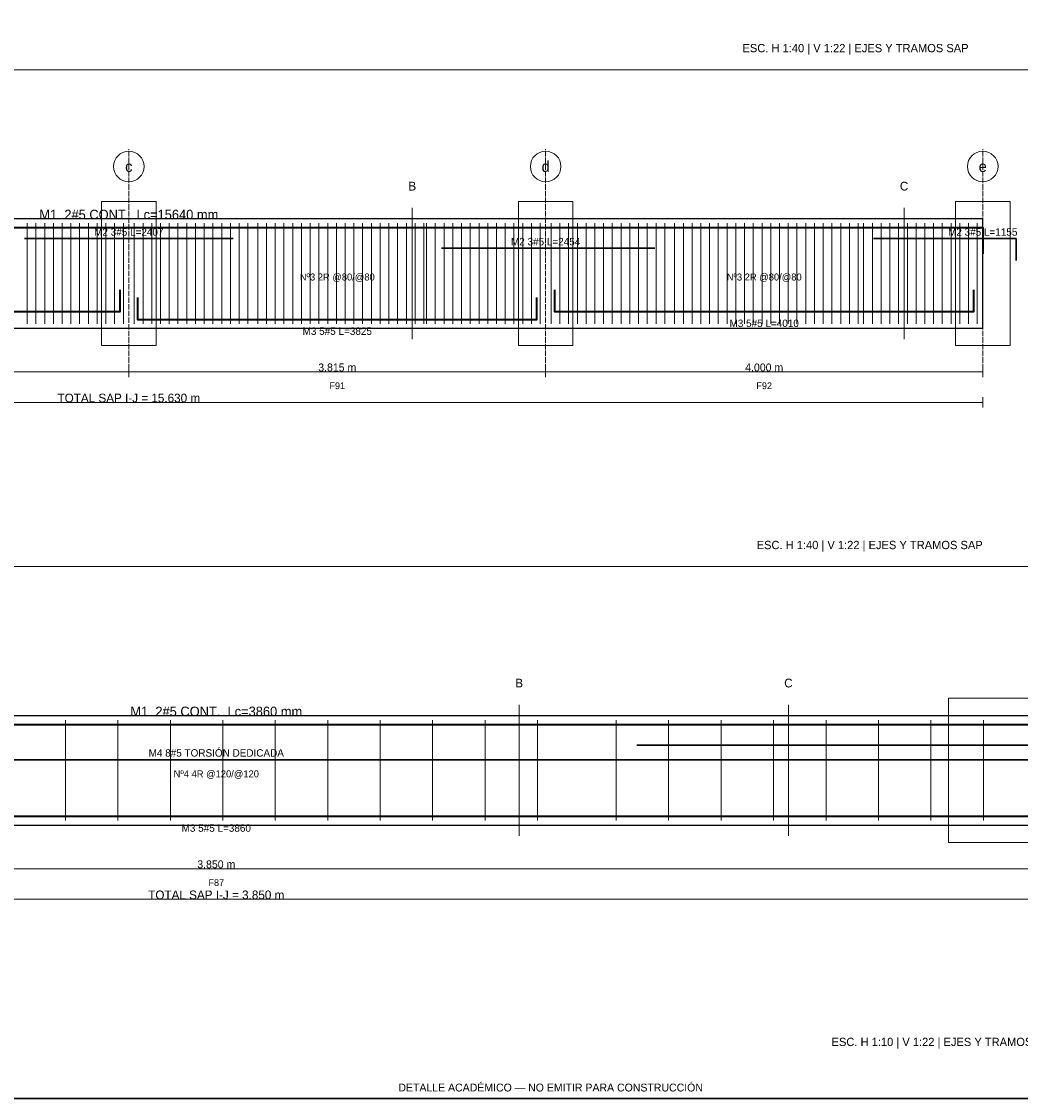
# Model space of a CAD drawing. Header units: millimetres. Extents: x 7 to 1432, y 7 to 493.
# Tile 2 of 10: x 232 to 461, y 7 to 254. Entities that reach past the tile are written whole.
import ezdxf
from ezdxf.enums import TextEntityAlignment as Align

# ---------------------------------------------------------------- set-up
doc = ezdxf.new("R2010")
doc.units = ezdxf.units.MM
doc.linetypes.add('DASHED', pattern=[1.524, 1.27, -0.254])
for name, color, linetype in [('ACERO_INF', 1, 'Continuous'), ('ACERO_SUP_APOYO', 5, 'Continuous'), ('ACERO_SUP_CONT', 4, 'Continuous'), ('ACERO_TORSION', 30, 'Continuous'), ('APOYOS', 9, 'Continuous'), ('CONTORNO', 7, 'Continuous'), ('CORTE', 6, 'Continuous'), ('COTAS', 3, 'Continuous'), ('EJES', 1, 'Continuous'), ('ESTRIBOS', 8, 'Continuous'), ('MARCO', 7, 'Continuous'), ('TEXTO', 7, 'Continuous')]:
    doc.layers.add(name, color=color, linetype=linetype)

msp = doc.modelspace()

# ---------------------------------------------------------------- linework, layer by layer
at = {"layer": 'ACERO_INF', "color": 1, "lineweight": 35}
for points in [[(163.62, 192.15), (163.62, 187.15), (254.99, 187.15), (254.99, 192.15)], [(258.99, 190.35), (258.99, 185.35), (350.36, 185.35), (350.36, 190.35)], [(354.36, 192.15), (354.36, 187.15), (450.36, 187.15), (450.36, 192.15)], [(86.5, 76.6), (86.5, 71.6), (467.5, 71.6), (467.5, 76.6)]]:
    msp.add_lwpolyline(points, dxfattribs=at)
at = {"layer": 'ACERO_SUP_APOYO', "color": 5, "lineweight": 30}
for points in [[(233.15, 203.85), (280.84, 203.85)], [(427.36, 203.85), (459.99, 203.85), (459.99, 198.85)], [(328.52, 201.65), (377.36, 201.65)], [(373.25, 87.9), (500, 87.9), (500, 82.9)]]:
    msp.add_lwpolyline(points, dxfattribs=at)
at = {"layer": 'ACERO_SUP_CONT', "color": 4, "lineweight": 35}
for points in [[(61.62, 200.35), (61.62, 206.35), (452.36, 206.35), (452.36, 200.35)], [(84.5, 86.6), (84.5, 92.6), (469.5, 92.6), (469.5, 86.6)]]:
    msp.add_lwpolyline(points, dxfattribs=at)
at = {"layer": 'ACERO_TORSION', "color": 30, "lineweight": 30}
msp.add_lwpolyline([(85.5, 84.5), (468.5, 84.5)], dxfattribs=at)
at = {"layer": 'APOYOS', "color": 9, "lineweight": 15}
for points in [[(250.74, 179.35), (263.24, 179.35), (263.24, 212.35), (250.74, 212.35)], [(346.11, 179.35), (358.61, 179.35), (358.61, 212.35), (346.11, 212.35)], [(446.11, 179.35), (458.61, 179.35), (458.61, 212.35), (446.11, 212.35)], [(444.5, 65.6), (494.5, 65.6), (494.5, 98.6), (444.5, 98.6)]]:
    msp.add_lwpolyline(points, close=True, dxfattribs=at)
at = {"layer": 'CONTORNO', "color": 7, "lineweight": 25}
for points in [[(61.62, 183.35), (452.36, 183.35), (452.36, 208.35), (61.62, 208.35)], [(84.5, 69.6), (469.5, 69.6), (469.5, 94.6), (84.5, 94.6)]]:
    msp.add_lwpolyline(points, close=True, dxfattribs=at)
at = {"layer": 'CORTE', "color": 6, "lineweight": 13}
for p, q in [((321.85, 180.85), (321.85, 210.85)), ((434.36, 180.85), (434.36, 210.85)), ((346.3, 67.1), (346.3, 97.1)), ((407.9, 67.1), (407.9, 97.1))]:
    msp.add_line(p, q, dxfattribs=at)
at = {"layer": 'COTAS', "color": 3, "lineweight": 13}
for p, q in [((161.62, 173.35), (256.99, 173.35)), ((256.99, 172.15), (256.99, 174.55)), ((256.99, 172.15), (256.99, 174.55)), ((256.99, 173.35), (352.36, 173.35)), ((352.36, 172.15), (352.36, 174.55)), ((352.36, 172.15), (352.36, 174.55)), ((352.36, 173.35), (452.36, 173.35)), ((452.36, 172.15), (452.36, 174.55)), ((61.62, 166.35), (452.36, 166.35)), ((452.36, 165.15), (452.36, 167.55)), ((84.5, 59.6), (469.5, 59.6)), ((84.5, 52.6), (469.5, 52.6))]:
    msp.add_line(p, q, dxfattribs=at)
at = {"layer": 'EJES', "color": 1, "linetype": 'DASHED', "lineweight": 9}
for p, q in [((256.99, 172.35), (256.99, 224.35)), ((352.36, 172.35), (352.36, 224.35)), ((452.36, 172.35), (452.36, 224.35))]:
    msp.add_line(p, q, dxfattribs=at)
at = {"layer": 'EJES', "color": 1, "lineweight": 18}
for centre in [(256.99, 220.35), (352.36, 220.35), (452.36, 220.35)]:
    msp.add_circle(centre, 3.5, dxfattribs=at)
at = {"layer": 'ESTRIBOS', "color": 8, "lineweight": 9}
for p, q in [((233.74, 184.35), (233.74, 207.35)), ((235.74, 184.35), (235.74, 207.35)), ((237.74, 184.35), (237.74, 207.35)), ((239.74, 184.35), (239.74, 207.35)), ((241.74, 184.35), (241.74, 207.35)), ((243.74, 184.35), (243.74, 207.35)), ((245.74, 184.35), (245.74, 207.35)), ((247.74, 184.35), (247.74, 207.35)), ((249.74, 184.35), (249.74, 207.35)), ((251.74, 184.35), (251.74, 207.35)), ((253.74, 184.35), (253.74, 207.35)), ((255.74, 184.35), (255.74, 207.35)), ((258.24, 184.35), (258.24, 207.35)), ((260.24, 184.35), (260.24, 207.35)), ((262.24, 184.35), (262.24, 207.35)), ((264.24, 184.35), (264.24, 207.35)), ((266.24, 184.35), (266.24, 207.35)), ((268.24, 184.35), (268.24, 207.35)), ((270.24, 184.35), (270.24, 207.35)), ((272.24, 184.35), (272.24, 207.35)), ((274.24, 184.35), (274.24, 207.35)), ((276.24, 184.35), (276.24, 207.35)), ((278.24, 184.35), (278.24, 207.35)), ((280.24, 184.35), (280.24, 207.35)), ((282.24, 184.35), (282.24, 207.35)), ((284.24, 184.35), (284.24, 207.35)), ((286.49, 184.35), (286.49, 207.35)), ((288.49, 184.35), (288.49, 207.35)), ((290.49, 184.35), (290.49, 207.35)), ((292.49, 184.35), (292.49, 207.35)), ((294.49, 184.35), (294.49, 207.35)), ((296.49, 184.35), (296.49, 207.35)), ((298.49, 184.35), (298.49, 207.35)), ((300.49, 184.35), (300.49, 207.35)), ((302.49, 184.35), (302.49, 207.35)), ((304.49, 184.35), (304.49, 207.35)), ((306.49, 184.35), (306.49, 207.35)), ((308.49, 184.35), (308.49, 207.35)), ((310.49, 184.35), (310.49, 207.35)), ((312.49, 184.35), (312.49, 207.35)), ((314.49, 184.35), (314.49, 207.35)), ((316.49, 184.35), (316.49, 207.35)), ((318.49, 184.35), (318.49, 207.35)), ((320.49, 184.35), (320.49, 207.35)), ((322.49, 184.35), (322.49, 207.35)), ((324.49, 184.35), (324.49, 207.35)), ((325.11, 184.35), (325.11, 207.35)), ((327.11, 184.35), (327.11, 207.35)), ((329.11, 184.35), (329.11, 207.35)), ((331.11, 184.35), (331.11, 207.35)), ((333.11, 184.35), (333.11, 207.35)), ((335.11, 184.35), (335.11, 207.35)), ((337.11, 184.35), (337.11, 207.35)), ((339.11, 184.35), (339.11, 207.35)), ((341.11, 184.35), (341.11, 207.35)), ((343.11, 184.35), (343.11, 207.35)), ((345.11, 184.35), (345.11, 207.35)), ((347.11, 184.35), (347.11, 207.35)), ((349.11, 184.35), (349.11, 207.35)), ((351.11, 184.35), (351.11, 207.35)), ((353.61, 184.35), (353.61, 207.35)), ((355.61, 184.35), (355.61, 207.35)), ((357.61, 184.35), (357.61, 207.35)), ((359.61, 184.35), (359.61, 207.35)), ((361.61, 184.35), (361.61, 207.35)), ((363.61, 184.35), (363.61, 207.35)), ((365.61, 184.35), (365.61, 207.35)), ((367.61, 184.35), (367.61, 207.35)), ((369.61, 184.35), (369.61, 207.35)), ((371.61, 184.35), (371.61, 207.35)), ((373.61, 184.35), (373.61, 207.35)), ((375.61, 184.35), (375.61, 207.35)), ((377.61, 184.35), (377.61, 207.35)), ((379.61, 184.35), (379.61, 207.35)), ((381.86, 184.35), (381.86, 207.35)), ((383.86, 184.35), (383.86, 207.35)), ((385.86, 184.35), (385.86, 207.35)), ((387.86, 184.35), (387.86, 207.35)), ((389.86, 184.35), (389.86, 207.35)), ((391.86, 184.35), (391.86, 207.35)), ((393.86, 184.35), (393.86, 207.35)), ((395.86, 184.35), (395.86, 207.35)), ((397.86, 184.35), (397.86, 207.35)), ((399.86, 184.35), (399.86, 207.35)), ((401.86, 184.35), (401.86, 207.35)), ((403.86, 184.35), (403.86, 207.35)), ((405.86, 184.35), (405.86, 207.35)), ((407.86, 184.35), (407.86, 207.35)), ((409.86, 184.35), (409.86, 207.35)), ((411.86, 184.35), (411.86, 207.35)), ((413.86, 184.35), (413.86, 207.35)), ((415.86, 184.35), (415.86, 207.35)), ((417.86, 184.35), (417.86, 207.35)), ((419.86, 184.35), (419.86, 207.35)), ((421.86, 184.35), (421.86, 207.35)), ((423.86, 184.35), (423.86, 207.35)), ((425.11, 184.35), (425.11, 207.35)), ((427.11, 184.35), (427.11, 207.35)), ((429.11, 184.35), (429.11, 207.35)), ((431.11, 184.35), (431.11, 207.35)), ((433.11, 184.35), (433.11, 207.35)), ((435.11, 184.35), (435.11, 207.35)), ((437.11, 184.35), (437.11, 207.35)), ((439.11, 184.35), (439.11, 207.35)), ((441.11, 184.35), (441.11, 207.35)), ((443.11, 184.35), (443.11, 207.35)), ((445.11, 184.35), (445.11, 207.35)), ((447.11, 184.35), (447.11, 207.35)), ((449.11, 184.35), (449.11, 207.35)), ((451.11, 184.35), (451.11, 207.35)), ((242.5, 70.6), (242.5, 93.6)), ((254.5, 70.6), (254.5, 93.6)), ((266.5, 70.6), (266.5, 93.6)), ((278.5, 70.6), (278.5, 93.6)), ((290.5, 70.6), (290.5, 93.6)), ((302.5, 70.6), (302.5, 93.6)), ((314.5, 70.6), (314.5, 93.6)), ((326.5, 70.6), (326.5, 93.6)), ((338.5, 70.6), (338.5, 93.6)), ((350.5, 70.6), (350.5, 93.6)), ((368.5, 70.6), (368.5, 93.6)), ((380.5, 70.6), (380.5, 93.6)), ((392.5, 70.6), (392.5, 93.6)), ((404.5, 70.6), (404.5, 93.6)), ((416.5, 70.6), (416.5, 93.6)), ((428.5, 70.6), (428.5, 93.6)), ((440.5, 70.6), (440.5, 93.6)), ((452.5, 70.6), (452.5, 93.6))]:
    msp.add_line(p, q, dxfattribs=at)
at = {"layer": 'MARCO', "color": 8, "lineweight": 13}
for p, q in [((10, 242.5), (697, 242.5)), ((10, 128.75), (697, 128.75))]:
    msp.add_line(p, q, dxfattribs=at)
at = {"layer": 'MARCO', "color": 7, "lineweight": 30}
msp.add_lwpolyline([(7, 7), (700, 7), (700, 493), (7, 493)], close=True, dxfattribs=at)

# ---------------------------------------------------------------- texts
at = {"layer": 'ACERO_INF', "color": 1}
for s, p in [('M3 5#5 L=4010', (402.36, 184.45)), ('M3 5#5 L=3825', (304.68, 182.65)), ('M3 5#5 L=3860', (277, 68.9))]:
    msp.add_text(s, height=1.7, dxfattribs=at).set_placement(p, align=Align.MIDDLE_CENTER)
at = {"layer": 'ACERO_SUP_APOYO', "color": 5}
for s, p in [('M2 3#5 L=2407', (256.99, 205.35)), ('M2 3#5 L=1155', (452.36, 205.35)), ('M2 3#5 L=2454', (352.36, 203.15))]:
    msp.add_text(s, height=1.7, dxfattribs=at).set_placement(p, align=Align.MIDDLE_CENTER)
at = {"layer": 'ACERO_SUP_CONT', "color": 4}
for s, p in [('M1  2#5 CONT.  Lc=15640 mm', (256.99, 209.35)), ('M1  2#5 CONT.  Lc=3860 mm', (277, 95.6))]:
    msp.add_text(s, height=2.2, dxfattribs=at).set_placement(p, align=Align.MIDDLE_CENTER)
at = {"layer": 'ACERO_TORSION', "color": 30}
msp.add_text('M4 8#5 TORSIÓN DEDICADA', height=1.7, dxfattribs=at).set_placement((277, 86.1), align=Align.MIDDLE_CENTER)
at = {"layer": 'CORTE', "color": 6}
for s, p in [('B', (321.85, 215.85)), ('C', (434.36, 215.85)), ('B', (346.3, 102.1)), ('C', (407.9, 102.1))]:
    msp.add_text(s, height=2, dxfattribs=at).set_placement(p, align=Align.MIDDLE_CENTER)
at = {"layer": 'COTAS', "color": 3}
for s, height, p in [('3.815 m', 1.8, (304.68, 174.35)), ('4.000 m', 1.8, (402.36, 174.35)), ('TOTAL SAP I-J = 15.630 m', 2, (256.99, 167.35)), ('3.850 m', 1.8, (277, 60.6)), ('TOTAL SAP I-J = 3.850 m', 2, (277, 53.6))]:
    msp.add_text(s, height=height, dxfattribs=at).set_placement(p, align=Align.MIDDLE_CENTER)
at = {"layer": 'EJES', "color": 1}
for s, p in [('c', (256.99, 220.35)), ('d', (352.36, 220.35)), ('e', (452.36, 220.35))]:
    msp.add_text(s, height=2.5, dxfattribs=at).set_placement(p, align=Align.MIDDLE_CENTER)
at = {"layer": 'ESTRIBOS', "color": 8}
for s, p in [('Nº3 2R @80/@80', (304.68, 195.05)), ('Nº3 2R @80/@80', (402.36, 195.05)), ('Nº4 4R @120/@120', (277, 81.3))]:
    msp.add_text(s, height=1.6, dxfattribs=at).set_placement(p, align=Align.MIDDLE_CENTER)
at = {"layer": 'TEXTO', "color": 7}
for s, p in [('ESC. H 1:40 | V 1:22 | EJES Y TRAMOS SAP', (449.12, 246.5)), ('ESC. H 1:40 | V 1:22 | EJES Y TRAMOS SAP', (452.36, 132.75)), ('ESC. H 1:10 | V 1:22 | EJES Y TRAMOS SAP', (469.5, 19))]:
    msp.add_text(s, height=1.9, dxfattribs=at).set_placement(p, align=Align.RIGHT)
for s, p in [('F91', (304.68, 170.15)), ('F92', (402.36, 170.15)), ('F87', (277, 56.4))]:
    msp.add_text(s, height=1.55, dxfattribs=at).set_placement(p, align=Align.MIDDLE_CENTER)
at = {"layer": 'TEXTO', "color": 1}
msp.add_text('DETALLE ACADÉMICO — NO EMITIR PARA CONSTRUCCIÓN', height=1.8, dxfattribs=at).set_placement((353.5, 9.5), align=Align.MIDDLE_CENTER)

doc.saveas('drawing.dxf')
